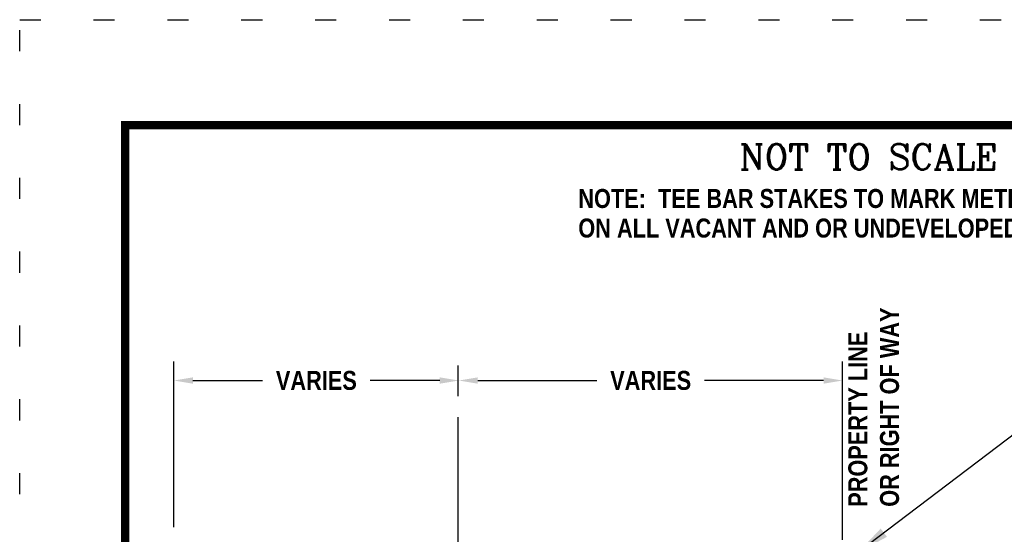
# Model space of a CAD drawing. Header units: inches. Extents: x 16.2 to 26.4, y 27.8 to 38.8.
# Tile 170 of 172: x 17.9 to 22.6, y 36.3 to 38.8. Entities that reach past the tile are written whole.
import ezdxf

# ---------------------------------------------------------------- set-up
doc = ezdxf.new("R2010")
doc.units = ezdxf.units.IN
doc.header["$MEASUREMENT"] = 0
doc.linetypes.add('DOT2', pattern=[0.125, 0, -0.125])
doc.linetypes.add('ODOTCENTER', pattern=[1, 0.75, -0.05, 0.15, -0.05])
for name, color, linetype in [('BORDER', 7, 'Continuous'), ('DIMENSIONS', 7, 'Continuous'), ('TEXT', 7, 'Continuous')]:
    doc.layers.add(name, color=color, linetype=linetype)
doc.styles.get("Standard").update_dxf_attribs({"font": 'arial.ttf'})
doc.styles.add('STYLE3', font='romanc.shx')
doc.styles.add('TECHNICAL', font='techb___.ttf')
doc.dimstyles.get("Standard").update_dxf_attribs({"dimtxt": 0.18, "dimasz": 0.18, "dimexe": 0.18, "dimexo": 0.0625, "dimgap": 0.09, "dimtad": 0, "dimtih": 1, "dimtoh": 1, "dimdec": 4, "dimzin": 0, "dimdsep": 46, "dimtxsty": 'Standard', "dimcen": 0.09, "dimadec": 0, "dimazin": 0, "dimtfac": 1, "dimtdec": 4, "dimtofl": 0, "dimtmove": 0, "dimatfit": 3, "dimfxl": 1, "dimtolj": 1, "dimtzin": 0, "dimarcsym": 0})

# ---------------------------------------------------------------- blocks, each defined once
blk = doc.blocks.new('*D2')
at = {"layer": 'DEFPOINTS', "color": 0, "transparency": 16777216}
for p in [(20.02313535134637, 37.06705738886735), (20.02313535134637, 36.3829252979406), (18.67304019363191, 36.34118920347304)]:
    blk.add_point(p, dxfattribs=at)
at = {"layer": 'DIMENSIONS', "color": 0, "lineweight": -2, "transparency": 16777216}
for p, q in [((18.67304019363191, 36.37243920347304), (18.67304019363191, 37.15705738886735)), ((18.76304019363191, 37.06705738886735), (19.09321935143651, 37.06705738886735)), ((19.93313535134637, 37.06705738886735), (19.60295619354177, 37.06705738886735))]:
    blk.add_line(p, q, dxfattribs=at)
at = {"layer": 'DIMENSIONS', "color": 0, "transparency": 16777216}
for points in [[(18.76304019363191, 37.08205738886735), (18.76304019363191, 37.05205738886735), (18.67304019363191, 37.06705738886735)], [(19.93313535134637, 37.08205738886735), (19.93313535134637, 37.05205738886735), (20.02313535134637, 37.06705738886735)]]:
    blk.add_solid(points, dxfattribs=at)
at = {"layer": 'DIMENSIONS', "color": 7, "transparency": 16777216, "insert": (19.34808777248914, 37.06705738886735), "char_height": 0.09, "attachment_point": 5, "style": 'TECHNICAL'}
blk.add_mtext('\\A1;VARIES', dxfattribs=at)
blk = doc.blocks.new('*D3')
at = {"layer": 'DEFPOINTS', "color": 0, "transparency": 16777216}
for p in [(21.84125404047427, 37.06705738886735), (20.02313535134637, 36.3829252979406), (21.84125404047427, 36.28060208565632)]:
    blk.add_point(p, dxfattribs=at)
at = {"layer": 'DIMENSIONS', "color": 0, "lineweight": -2, "transparency": 16777216}
for p, q in [((21.84125404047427, 36.31185208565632), (21.84125404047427, 37.15705738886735)), ((20.11313535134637, 37.06705738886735), (20.67732627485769, 37.06705738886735)), ((21.75125404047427, 37.06705738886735), (21.18706311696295, 37.06705738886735))]:
    blk.add_line(p, q, dxfattribs=at)
at = {"layer": 'DIMENSIONS', "color": 0, "transparency": 16777216}
for points in [[(20.11313535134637, 37.08205738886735), (20.11313535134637, 37.05205738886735), (20.02313535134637, 37.06705738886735)], [(21.75125404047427, 37.08205738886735), (21.75125404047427, 37.05205738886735), (21.84125404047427, 37.06705738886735)]]:
    blk.add_solid(points, dxfattribs=at)
at = {"layer": 'DIMENSIONS', "color": 7, "transparency": 16777216, "insert": (20.93219469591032, 37.06705738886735), "char_height": 0.09, "attachment_point": 5, "style": 'TECHNICAL'}
blk.add_mtext('\\A1;VARIES', dxfattribs=at)

msp = doc.modelspace()

# ---------------------------------------------------------------- linework, layer by layer
at = {"layer": 'BORDER', "const_width": 0.04}
msp.add_lwpolyline([(18.44240710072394, 28.27816836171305), (18.44240710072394, 38.27816836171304), (25.94240710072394, 38.27816836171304), (25.94240710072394, 28.27816836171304)], close=True, dxfattribs=at)
at = {"layer": 'DEFPOINTS', "linetype": 'DOT2', "ltscale": 2}
msp.add_lwpolyline([(17.94240710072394, 27.77816836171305), (17.94240710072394, 38.77816836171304), (26.44240710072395, 38.77816836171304), (26.44240710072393, 27.77816836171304)], close=True, dxfattribs=at)
at = {"layer": 'DIMENSIONS', "linetype": 'ODOTCENTER'}
msp.add_line((20.02054362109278, 33.94311164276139), (20.02054362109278, 37.13887952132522), dxfattribs=at)

# ---------------------------------------------------------------- texts
at = {"layer": 'DIMENSIONS', "insert": (21.86872400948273, 36.46847879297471), "char_height": 0.09, "attachment_point": 1, "rotation": 89.99999999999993, "style": 'TECHNICAL'}
msp.add_mtext('PROPERTY LINE \\POR RIGHT OF WAY', dxfattribs=at)
at = {"layer": 'TEXT'}
for s, height, style, p in [('NOT TO SCALE', 0.1203953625, 'STYLE3', (21.35264681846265, 38.06773023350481)), ('NOTE:  TEE BAR STAKES TO MARK METER WELL', 0.09, 'TECHNICAL', (20.58920791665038, 37.88541361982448)), ('ON ALL VACANT AND OR UNDEVELOPED PROPERTY.', 0.09, 'TECHNICAL', (20.58920791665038, 37.74517924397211))]:
    msp.add_text(s, height=height, dxfattribs=dict(at, style=style)).set_placement(p)

# ---------------------------------------------------------------- dimensions: what is measured, and where the dimension line sits
at = {"layer": 'DIMENSIONS'}
for base, p1, p2, override, picture, middle in [((20.02313535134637, 37.06705738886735), (18.67304019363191, 36.34118920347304), (20.02313535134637, 36.3829252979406), {"dimscale": 0.5, "dimtxsty": 'TECHNICAL', "dimse2": 1, "dimclrt": 7}, '*D2', (19.34808777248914, 37.06705738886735)), ((21.84125404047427, 37.06705738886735), (20.02313535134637, 36.3829252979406), (21.84125404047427, 36.28060208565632), {"dimscale": 0.5, "dimtxsty": 'TECHNICAL', "dimse1": 1, "dimse2": 0, "dimsd2": 0, "dimclrt": 7}, '*D3', (20.93219469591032, 37.06705738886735))]:
    dim = msp.add_linear_dim(base=base, p1=p1, p2=p2, text='VARIES', dimstyle='Standard', override=override, dxfattribs=at)
    dim.commit()
    dim.dimension.update_dxf_attribs({"geometry": picture, "text_midpoint": middle})

# ---------------------------------------------------------------- leaders
at = {"layer": 'DIMENSIONS', "annotation_type": 0, "has_hookline": 1, "hookline_direction": 0, "text_width": 1.352894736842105}
msp.add_leader([(21.91766433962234, 36.25468507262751), (23.37226577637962, 37.36108531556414), (23.52226577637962, 37.36108531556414)], dimstyle='Standard', override={"dimasz": 0.15, "dimgap": 0.03}, dxfattribs=at)

doc.saveas('drawing.dxf')
